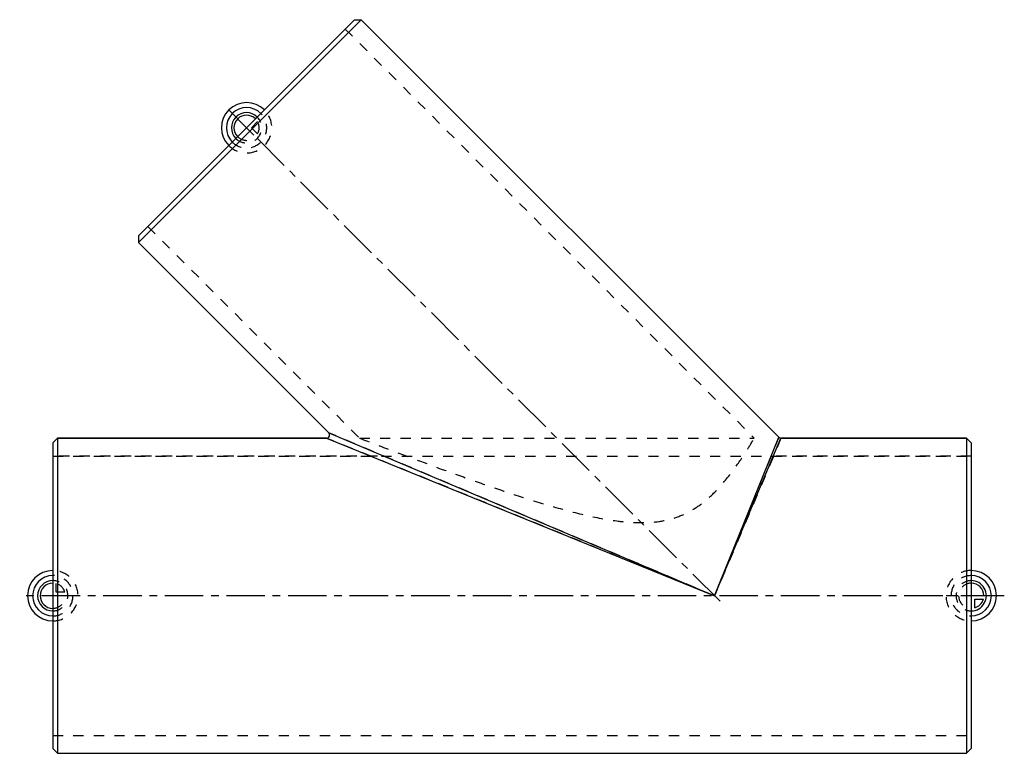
# Model space of a CAD drawing. Header units: millimetres. Extents: x 188 to 812, y 267 to 733.
import ezdxf

# ---------------------------------------------------------------- set-up
doc = ezdxf.new("R2010")
doc.units = ezdxf.units.MM
doc.header["$LTSCALE"] = 65.185185
doc.linetypes.add('CENTER', pattern=[0.6, 0.375, -0.075, 0.075, -0.075])
doc.linetypes.add('HIDDEN', pattern=[0.2, 0.1, -0.1])
for name, color, linetype in [('ACHSEN_S', 7, 'CONTINUOUS'), ('FASEN', 7, 'CONTINUOUS'), ('KOERPER', 7, 'CONTINUOUS'), ('KONST.EL_MIT_GEO', 7, 'CONTINUOUS'), ('KURVEN', 7, 'CONTINUOUS'), ('L1', 7, 'CONTINUOUS')]:
    doc.layers.add(name, color=color, linetype=linetype)

msp = doc.modelspace()

# ---------------------------------------------------------------- linework, layer by layer
at = {"layer": 'ACHSEN_S', "color": 2, "linetype": 'CENTER'}
msp.add_line((812.5, 367.21), (187.5, 367.21), dxfattribs=at)
at = {"layer": 'FASEN', "color": 7, "linetype": 'Continuous'}
for p, q in [((400.1, 732.79), (262.93, 595.61)), ((404.35, 732.79), (262.93, 591.37)), ((400.1, 732.79), (404.35, 732.79)), ((262.93, 595.61), (262.93, 591.37)), ((208.5, 464.21), (211.5, 467.21)), ((208.5, 464.21), (208.5, 270.21)), ((211.5, 467.21), (211.5, 267.21)), ((788.5, 467.21), (791.5, 464.21)), ((788.5, 467.21), (788.5, 267.21)), ((791.5, 464.21), (791.5, 270.21)), ((208.5, 270.21), (211.5, 267.21)), ((791.5, 270.21), (788.5, 267.21)), ((211.5, 267.21), (788.5, 267.21))]:
    msp.add_line(p, q, dxfattribs=at)
at = {"layer": 'KOERPER', "color": 7, "linetype": 'Continuous'}
for p, q in [((404.35, 732.79), (669.34, 467.8)), ((262.93, 591.37), (383.66, 470.63)), ((211.5, 467.21), (382.25, 467.21)), ((670.75, 467.21), (788.5, 467.21)), ((211.5, 267.21), (788.5, 267.21))]:
    msp.add_line(p, q, dxfattribs=at)
at = {"layer": 'KOERPER', "color": 8, "linetype": 'HIDDEN'}
for p, q in [((394.16, 726.85), (268.87, 601.55)), ((394.16, 726.85), (653.8, 467.21)), ((268.87, 601.55), (403.2, 467.21)), ((403.2, 467.21), (653.8, 467.21)), ((208.5, 455.81), (208.5, 278.61)), ((208.5, 455.81), (791.5, 455.81)), ((791.5, 455.81), (791.5, 278.61)), ((208.5, 278.61), (791.5, 278.61))]:
    msp.add_line(p, q, dxfattribs=at)
msp.add_open_spline([(403.2, 467.21), (409.97, 464.61), (428.97, 457.33), (454.7, 447.72), (480.61, 438.46), (501.3, 431.39), (522.52, 424.68), (544.25, 418.7), (562.81, 414.92), (577.96, 413.47), (589.41, 413.6), (600.65, 415.47), (611.12, 419.45), (620.23, 425.21), (630, 433.78), (639.02, 444.55), (646.7, 455.7), (651.25, 462.96), (653.28, 466.35), (653.8, 467.21)], degree=3, knots=[0, 0, 0, 0, 0.077226, 0.216441, 0.292244, 0.370015, 0.449085, 0.52907, 0.609724, 0.65026, 0.690837, 0.731222, 0.770903, 0.809142, 0.845236, 0.908834, 0.957997, 0.989253, 1, 1, 1, 1], dxfattribs=at)
at = {"layer": 'KONST.EL_MIT_GEO', "color": 7, "linetype": 'Continuous'}
for p, q in [((669.34, 467.8), (404.35, 732.79)), ((262.93, 591.37), (383.66, 470.63)), ((383.66, 470.63), (628.5, 367.21)), ((382.25, 467.21), (211.5, 467.21)), ((382.25, 467.21), (628.5, 367.21)), ((628.5, 367.21), (669.34, 467.8)), ((628.5, 367.21), (670.75, 467.21)), ((788.5, 467.21), (670.75, 467.21))]:
    msp.add_line(p, q, dxfattribs=at)
at = {"layer": 'KONST.EL_MIT_GEO', "color": 8, "linetype": 'HIDDEN'}
for p, q in [((628.5, 367.21), (383.66, 470.63)), ((628.5, 367.21), (382.25, 467.21)), ((669.34, 467.8), (628.5, 367.21)), ((670.75, 467.21), (628.5, 367.21)), ((414.6, 455.81), (208.5, 455.81)), ((791.5, 455.81), (665.2, 455.81))]:
    msp.add_line(p, q, dxfattribs=at)
at = {"layer": 'KONST.EL_MIT_GEO', "color": 7, "linetype": 'Continuous'}
for centre, start, end in [((382.25, 469.21), 269.99935, 45.00065), ((670.75, 469.21), 224.99682, 270.00318)]:
    msp.add_arc(centre, 2, start, end, dxfattribs=at)
at = {"layer": 'KURVEN', "color": 8, "linetype": 'HIDDEN'}
for p, q in [((342.83, 675.51), (320.2, 652.88)), ((331.52, 664.2), (342.83, 652.88)), ((334.63, 664.2), (338.51, 668.08)), ((338.51, 660.31), (334.63, 664.2)), ((208.5, 383.21), (208.5, 351.21)), ((210.7, 369.41), (210.7, 374.9)), ((216.19, 369.41), (210.7, 369.41)), ((218.1, 367.21), (208.5, 367.21)), ((791.5, 367.21), (775.5, 367.21)), ((791.5, 367.21), (791.5, 357.61))]:
    msp.add_line(p, q, dxfattribs=at)
at = {"layer": 'KURVEN', "color": 40, "linetype": 'Continuous'}
for p, q in [((320.2, 675.51), (331.52, 664.2)), ((807.5, 367.21), (791.5, 367.21)), ((793.7, 365.01), (799.19, 365.01)), ((793.7, 359.52), (793.7, 365.01))]:
    msp.add_line(p, q, dxfattribs=at)
for centre, radius, start, end in [((331.52, 664.2), 16, 45, 225), ((331.52, 664.2), 12.8, 45, 225), ((331.52, 664.2), 9.6, 45, 224.99993), ((331.52, 664.2), 8, 45, 224.99993), ((208.5, 367.21), 16, 90, 270), ((791.5, 367.21), 16, 270, 90), ((208.5, 367.21), 12.8, 90, 270), ((208.5, 367.21), 9.6, 90, 269.99993), ((208.5, 367.21), 8, 90, 269.99993), ((791.5, 367.21), 12.8, 270, 90), ((791.5, 367.21), 9.6, 270, 90.00007), ((791.5, 367.21), 8, 0, 89.1), ((791.5, 367.21), 8, 285.96201, 344.03799)]:
    msp.add_arc(centre, radius, start, end, dxfattribs=at)
at = {"layer": 'KURVEN', "color": 8, "linetype": 'HIDDEN'}
for centre, radius, start, end in [((331.52, 664.2), 16, 225, 45), ((331.52, 664.2), 12.8, 225, 45), ((331.52, 664.2), 9.6, 224.99993, 45), ((331.52, 664.2), 8, 330.96201, 29.03799), ((331.52, 664.2), 8, 224.99993, 315), ((208.5, 367.21), 16, 270, 90), ((791.5, 367.21), 16, 90, 270), ((208.5, 367.21), 12.8, 270, 90), ((208.5, 367.21), 9.6, 269.99993, 90), ((791.5, 367.21), 12.8, 90, 270), ((791.5, 367.21), 9.6, 90.00007, 270), ((791.5, 367.21), 8, 89.1, 270), ((208.5, 367.21), 8, 15.96201, 74.03799), ((208.5, 367.21), 8, 269.99993, 360)]:
    msp.add_arc(centre, radius, start, end, dxfattribs=at)
at = {"layer": 'L1', "color": 2, "linetype": 'CENTER'}
msp.add_line((632.04, 363.68), (330.1, 665.61), dxfattribs=at)

doc.saveas('drawing.dxf')
